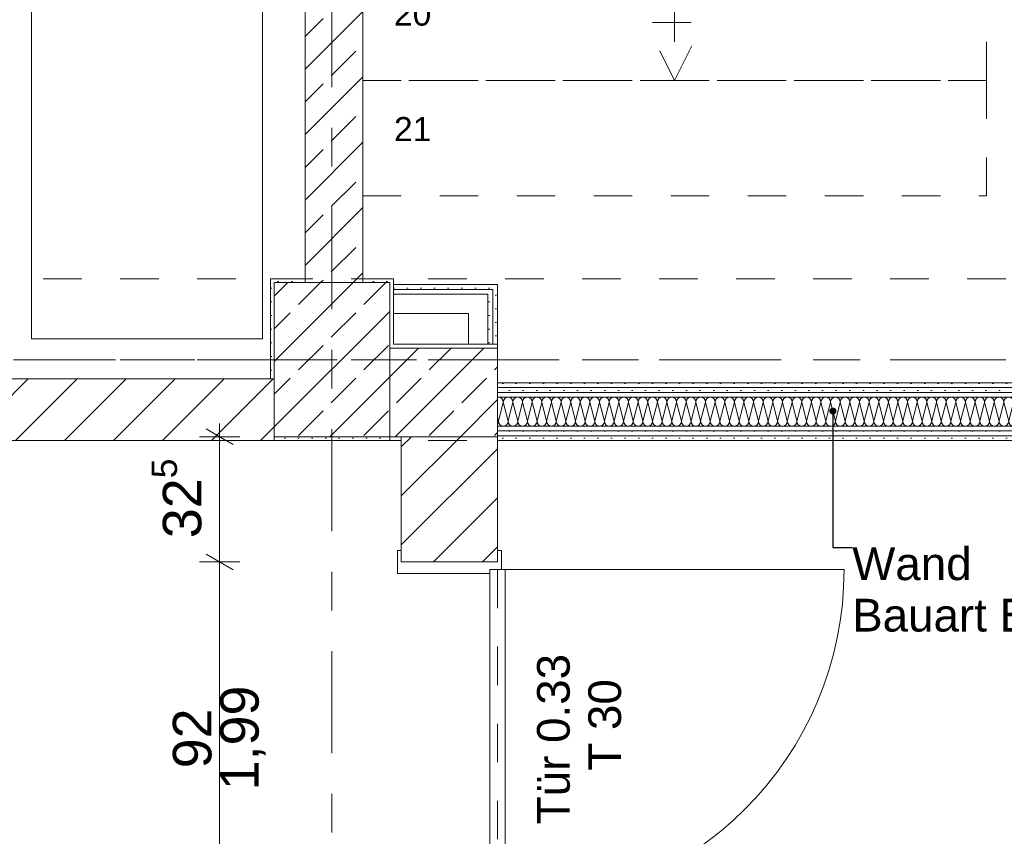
# Model space of a CAD drawing. Header units: metres. Extents: x -3.6 to 84.5, y -11 to 16.8.
# Tile 12 of 78: x 10.5 to 13.1, y 7.1 to 9.2. Entities that reach past the tile are written whole.
import ezdxf

# ---------------------------------------------------------------- set-up
doc = ezdxf.new("R2010")
doc.units = ezdxf.units.M
doc.header["$MEASUREMENT"] = 0
for name, pattern in [('Achse', [0.2, 0.1, -0.05, 0, -0.05]), ('Strichlinie doppelt', [0.546806, 0.264583, -0.105833, 0.070556, -0.105833]), ('Strichlinie eng', [0.115, 0.075, -0.04]), ('Untersicht', [0.1, 0.075, -0.025]), ('Wipeout_Contour', [1, 0, -1])]:
    doc.linetypes.add(name, pattern=pattern)
for name, color, linetype in [('152 - Bemaßung_ Beschriftung.Ausbau', 7, 'Continuous'), ('451 - Universal.Achsen Raster', 7, 'Continuous'), ('605 - Struktur.Wand Innen', 7, 'Continuous'), ('606 - Struktur.Wand Innen Ausbau', 7, 'Continuous'), ('607 - Struktur.Stütze', 7, 'Continuous'), ('608 - Struktur.Träger', 7, 'Continuous'), ('610 - Struktur.Treppe_ Rampe', 7, 'Continuous'), ('650 - Abdeckung.Fußboden Aufbau', 7, 'Continuous'), ('701 - Einrichtung.Möbel', 7, 'Continuous')]:
    doc.layers.add(name, color=color, linetype=linetype)
doc.styles.add('ERSTELLTER_STIL_2', font='txt')
doc.dimstyles.new('ERSTELLTER_STIL__1', dxfattribs={"dimtxt": 0.1, "dimasz": 0.0532, "dimexe": 0.18, "dimexo": 0.0625, "dimgap": 0, "dimtad": 1, "dimtih": 1, "dimtoh": 1, "dimzin": 0, "dimdsep": 46, "dimtxsty": 'ERSTELLTER_STIL_2', "dimblk": 'ARROWHEAD_2', "dimblk1": 'ARROWHEAD_2', "dimblk2": 'ARROWHEAD_2', "dimcen": 0.09, "dimse1": 1, "dimse2": 1, "dimclrd": 7, "dimclre": 7, "dimclrt": 7, "dimazin": 0, "dimtfac": 1, "dimtdec": 4, "dimtmove": 0, "dimatfit": 3, "dimfxl": 1, "dimtolj": 1, "dimtzin": 0, "dimarcsym": 0})
doc.dimstyles.new('ERSTELLTER_STIL__2', dxfattribs={"dimtxt": 0.1, "dimasz": 0.0532, "dimexe": 0.18, "dimexo": 0.0625, "dimgap": 0, "dimtad": 1, "dimtih": 1, "dimtoh": 1, "dimzin": 0, "dimdsep": 46, "dimtxsty": 'ERSTELLTER_STIL_2', "dimblk": 'ARROWHEAD_2', "dimblk1": 'ARROWHEAD_2', "dimblk2": 'ARROWHEAD_2', "dimcen": 0.09, "dimse1": 1, "dimse2": 1, "dimclrd": 7, "dimclre": 7, "dimclrt": 7, "dimazin": 0, "dimtfac": 1, "dimtdec": 4, "dimtmove": 2, "dimatfit": 3, "dimfxl": 1, "dimtolj": 1, "dimtzin": 0, "dimarcsym": 0})
doc.dimstyles.new('ERSTELLTER_STIL__3', dxfattribs={"dimtxt": 0.1, "dimasz": 0.0532, "dimexe": 0.18, "dimexo": 0.0625, "dimgap": 0, "dimtad": 1, "dimzin": 0, "dimdsep": 46, "dimtxsty": 'ERSTELLTER_STIL_2', "dimblk": 'ARROWHEAD_2', "dimblk1": 'ARROWHEAD_2', "dimblk2": 'ARROWHEAD_2', "dimcen": 0.09, "dimse1": 1, "dimse2": 1, "dimclrd": 7, "dimclre": 7, "dimclrt": 7, "dimazin": 0, "dimtfac": 1, "dimtdec": 4, "dimtmove": 0, "dimatfit": 3, "dimfxl": 1, "dimtolj": 1, "dimtzin": 0, "dimarcsym": 0})
doc.dimstyles.new('ERSTELLTER_STIL__6', dxfattribs={"dimtxt": 0.18, "dimasz": 0.03648, "dimexe": 0.18, "dimexo": 0.0625, "dimgap": 0, "dimtad": 0, "dimtih": 1, "dimtoh": 1, "dimdec": 4, "dimzin": 0, "dimdsep": 46, "dimcen": 0.09, "dimadec": 0, "dimazin": 0, "dimtfac": 1, "dimtdec": 4, "dimtmove": 0, "dimatfit": 3, "dimldrblk": 'ARROWHEAD_11', "dimfxl": 1, "dimtolj": 1, "dimtzin": 0, "dimarcsym": 0})
pattern_1 = [(45, (0, 0), (-0.0636396, 0.0636396), [])]
pattern_2 = [(45, (0, 0), (-0.0848528, 0.0848528), []), (45, (-0.04243, 0.04243), (-0.0848528, 0.0848528), [0.09, -0.03])]
pattern_3 = [(45, (0, 0), (-0.01767767, 0.01767767), [0, -0.025])]

# ---------------------------------------------------------------- blocks, each defined once
blk = doc.blocks.new('*X3')
at = {"layer": '605 - Struktur.Wand Innen', "color": 7, "linetype": 'Continuous', "lineweight": 5}
for p, q in [((11.775, 8.19), (11.7625, 8.14)), ((11.775, 8.19), (11.7875, 8.14)), ((11.8, 8.19), (11.7875, 8.14)), ((11.8, 8.19), (11.8125, 8.14)), ((11.825, 8.19), (11.8125, 8.14)), ((11.825, 8.19), (11.8375, 8.14)), ((11.85, 8.19), (11.8375, 8.14)), ((11.85, 8.19), (11.8625, 8.14)), ((11.875, 8.19), (11.8625, 8.14)), ((11.875, 8.19), (11.8875, 8.14)), ((11.9, 8.19), (11.8875, 8.14)), ((11.9, 8.19), (11.9125, 8.14)), ((11.925, 8.19), (11.9125, 8.14)), ((11.925, 8.19), (11.9375, 8.14)), ((11.95, 8.19), (11.9375, 8.14)), ((11.95, 8.19), (11.9625, 8.14)), ((11.975, 8.19), (11.9625, 8.14)), ((11.975, 8.19), (11.9875, 8.14)), ((12, 8.19), (11.9875, 8.14)), ((12, 8.19), (12.0125, 8.14)), ((12.025, 8.19), (12.0125, 8.14)), ((12.025, 8.19), (12.0375, 8.14)), ((12.05, 8.19), (12.0375, 8.14)), ((12.05, 8.19), (12.0625, 8.14)), ((12.075, 8.19), (12.0625, 8.14)), ((12.075, 8.19), (12.0875, 8.14)), ((12.1, 8.19), (12.0875, 8.14)), ((12.1, 8.19), (12.1125, 8.14)), ((12.125, 8.19), (12.1125, 8.14)), ((12.125, 8.19), (12.1375, 8.14)), ((12.15, 8.19), (12.1375, 8.14)), ((12.15, 8.19), (12.1625, 8.14)), ((12.175, 8.19), (12.1625, 8.14)), ((12.175, 8.19), (12.1875, 8.14)), ((12.2, 8.19), (12.1875, 8.14)), ((12.2, 8.19), (12.2125, 8.14)), ((12.225, 8.19), (12.2125, 8.14)), ((12.225, 8.19), (12.2375, 8.14)), ((12.25, 8.19), (12.2375, 8.14)), ((12.25, 8.19), (12.2625, 8.14)), ((12.275, 8.19), (12.2625, 8.14)), ((12.275, 8.19), (12.2875, 8.14)), ((12.3, 8.19), (12.2875, 8.14)), ((12.3, 8.19), (12.3125, 8.14)), ((12.325, 8.19), (12.3125, 8.14)), ((12.325, 8.19), (12.3375, 8.14)), ((12.35, 8.19), (12.3375, 8.14)), ((12.35, 8.19), (12.3625, 8.14)), ((12.375, 8.19), (12.3625, 8.14)), ((12.375, 8.19), (12.3875, 8.14)), ((12.4, 8.19), (12.3875, 8.14)), ((12.4, 8.19), (12.4125, 8.14)), ((12.425, 8.19), (12.4125, 8.14)), ((12.425, 8.19), (12.4375, 8.14)), ((12.45, 8.19), (12.4375, 8.14)), ((12.45, 8.19), (12.4625, 8.14)), ((12.475, 8.19), (12.4625, 8.14)), ((12.475, 8.19), (12.4875, 8.14)), ((12.5, 8.19), (12.4875, 8.14)), ((12.5, 8.19), (12.5125, 8.14)), ((12.525, 8.19), (12.5125, 8.14)), ((12.525, 8.19), (12.5375, 8.14)), ((12.55, 8.19), (12.5375, 8.14)), ((12.55, 8.19), (12.5625, 8.14)), ((12.575, 8.19), (12.5625, 8.14)), ((12.575, 8.19), (12.5875, 8.14)), ((12.6, 8.19), (12.5875, 8.14)), ((12.6, 8.19), (12.6125, 8.14)), ((12.625, 8.19), (12.6125, 8.14)), ((12.625, 8.19), (12.6375, 8.14)), ((12.65, 8.19), (12.6375, 8.14)), ((12.65, 8.19), (12.6625, 8.14)), ((12.675, 8.19), (12.6625, 8.14)), ((12.675, 8.19), (12.6875, 8.14)), ((12.7, 8.19), (12.6875, 8.14)), ((12.7, 8.19), (12.7125, 8.14)), ((12.725, 8.19), (12.7125, 8.14)), ((12.725, 8.19), (12.7375, 8.14)), ((12.75, 8.19), (12.7375, 8.14)), ((12.75, 8.19), (12.7625, 8.14)), ((12.775, 8.19), (12.7625, 8.14)), ((12.775, 8.19), (12.7875, 8.14)), ((12.8, 8.19), (12.7875, 8.14)), ((12.8, 8.19), (12.8125, 8.14)), ((12.825, 8.19), (12.8125, 8.14)), ((12.825, 8.19), (12.8375, 8.14)), ((12.85, 8.19), (12.8375, 8.14)), ((12.85, 8.19), (12.8625, 8.14)), ((12.875, 8.19), (12.8625, 8.14)), ((12.875, 8.19), (12.8875, 8.14)), ((12.9, 8.19), (12.8875, 8.14)), ((12.9, 8.19), (12.9125, 8.14)), ((12.925, 8.19), (12.9125, 8.14)), ((12.925, 8.19), (12.9375, 8.14)), ((12.95, 8.19), (12.9375, 8.14)), ((12.95, 8.19), (12.9625, 8.14)), ((12.975, 8.19), (12.9625, 8.14)), ((12.975, 8.19), (12.9875, 8.14)), ((13, 8.19), (12.9875, 8.14)), ((13, 8.19), (13.0125, 8.14)), ((13.025, 8.19), (13.0125, 8.14)), ((13.025, 8.19), (13.0375, 8.14)), ((13.05, 8.19), (13.0375, 8.14)), ((13.05, 8.19), (13.0625, 8.14)), ((13.075, 8.19), (13.0625, 8.14)), ((13.075, 8.19), (13.0875, 8.14)), ((13.1, 8.19), (13.0875, 8.14)), ((13.1, 8.19), (13.1125, 8.14)), ((13.125, 8.19), (13.1125, 8.14)), ((13.125, 8.19), (13.1375, 8.14)), ((13.15, 8.19), (13.1375, 8.14)), ((13.15, 8.19), (13.1625, 8.14)), ((13.175, 8.19), (13.1625, 8.14)), ((13.175, 8.19), (13.1875, 8.14)), ((13.2, 8.19), (13.1875, 8.14)), ((13.2, 8.19), (13.2125, 8.14)), ((13.225, 8.19), (13.2125, 8.14)), ((13.225, 8.19), (13.2375, 8.14)), ((13.25, 8.19), (13.2375, 8.14)), ((13.25, 8.19), (13.2625, 8.14)), ((13.275, 8.19), (13.2625, 8.14)), ((13.275, 8.19), (13.2875, 8.14)), ((13.3, 8.19), (13.2875, 8.14)), ((13.3, 8.19), (13.3125, 8.14)), ((13.325, 8.19), (13.3125, 8.14)), ((13.325, 8.19), (13.3375, 8.14)), ((13.35, 8.19), (13.3375, 8.14)), ((13.35, 8.19), (13.3625, 8.14)), ((13.375, 8.19), (13.3625, 8.14)), ((13.375, 8.19), (13.3875, 8.14)), ((13.4, 8.19), (13.3875, 8.14)), ((13.4, 8.19), (13.4125, 8.14)), ((13.425, 8.19), (13.4125, 8.14)), ((13.425, 8.19), (13.4375, 8.14)), ((13.45, 8.19), (13.4375, 8.14)), ((13.45, 8.19), (13.4625, 8.14)), ((13.475, 8.19), (13.4625, 8.14)), ((13.475, 8.19), (13.4875, 8.14)), ((13.5, 8.19), (13.4875, 8.14)), ((13.5, 8.19), (13.5125, 8.14)), ((13.525, 8.19), (13.5125, 8.14)), ((13.525, 8.19), (13.5375, 8.14)), ((13.55, 8.19), (13.5375, 8.14)), ((13.55, 8.19), (13.5625, 8.14)), ((13.575, 8.19), (13.5625, 8.14)), ((13.575, 8.19), (13.5875, 8.14)), ((13.6, 8.19), (13.5875, 8.14)), ((13.6, 8.19), (13.6125, 8.14)), ((13.625, 8.19), (13.6125, 8.14)), ((13.625, 8.19), (13.6375, 8.14)), ((13.65, 8.19), (13.6375, 8.14)), ((13.65, 8.19), (13.6625, 8.14)), ((13.675, 8.19), (13.6625, 8.14)), ((13.675, 8.19), (13.68, 8.17)), ((11.76, 8.15), (11.7625, 8.14))]:
    blk.add_line(p, q, dxfattribs=at)
for centre, start, end in [((11.7625, 8.19), 90, 101.5884), ((11.7625, 8.19), 0, 90), ((11.7875, 8.19), 90, 180), ((11.7875, 8.19), 0, 90), ((11.8125, 8.19), 90, 180), ((11.8125, 8.19), 0, 90), ((11.8375, 8.19), 90, 180), ((11.8375, 8.19), 0, 90), ((11.8625, 8.19), 90, 180), ((11.8625, 8.19), 0, 90), ((11.8875, 8.19), 90, 180), ((11.8875, 8.19), 0, 90), ((11.9125, 8.19), 90, 180), ((11.9125, 8.19), 0, 90), ((11.9375, 8.19), 90, 180), ((11.9375, 8.19), 0, 90), ((11.9625, 8.19), 90, 180), ((11.9625, 8.19), 0, 90), ((11.9875, 8.19), 90, 180), ((11.9875, 8.19), 0, 90), ((12.0125, 8.19), 90, 180), ((12.0125, 8.19), 0, 90), ((12.0375, 8.19), 90, 180), ((12.0375, 8.19), 0, 90), ((12.0625, 8.19), 90, 180), ((12.0625, 8.19), 0, 90), ((12.0875, 8.19), 90, 180), ((12.0875, 8.19), 0, 90), ((12.1125, 8.19), 90, 180), ((12.1125, 8.19), 0, 90), ((12.1375, 8.19), 90, 180), ((12.1375, 8.19), 0, 90), ((12.1625, 8.19), 90, 180), ((12.1625, 8.19), 0, 90), ((12.1875, 8.19), 90, 180), ((12.1875, 8.19), 0, 90), ((12.2125, 8.19), 90, 180), ((12.2125, 8.19), 0, 90), ((12.2375, 8.19), 90, 180), ((12.2375, 8.19), 0, 90), ((12.2625, 8.19), 90, 180), ((12.2625, 8.19), 0, 90), ((12.2875, 8.19), 90, 180), ((12.2875, 8.19), 0, 90), ((12.3125, 8.19), 90, 180), ((12.3125, 8.19), 0, 90), ((12.3375, 8.19), 90, 180), ((12.3375, 8.19), 0, 90), ((12.3625, 8.19), 90, 180), ((12.3625, 8.19), 0, 90), ((12.3875, 8.19), 90, 180), ((12.3875, 8.19), 0, 90), ((12.4125, 8.19), 90, 180), ((12.4125, 8.19), 0, 90), ((12.4375, 8.19), 90, 180), ((12.4375, 8.19), 0, 90), ((12.4625, 8.19), 90, 180), ((12.4625, 8.19), 0, 90), ((12.4875, 8.19), 90, 180), ((12.4875, 8.19), 0, 90), ((12.5125, 8.19), 90, 180), ((12.5125, 8.19), 0, 90), ((12.5375, 8.19), 90, 180), ((12.5375, 8.19), 0, 90), ((12.5625, 8.19), 90, 180), ((12.5625, 8.19), 0, 90), ((12.5875, 8.19), 90, 180), ((12.5875, 8.19), 0, 90), ((12.6125, 8.19), 90, 180), ((12.6125, 8.19), 0, 90), ((12.6375, 8.19), 90, 180), ((12.6375, 8.19), 0, 90), ((12.6625, 8.19), 90, 180), ((12.6625, 8.19), 0, 90), ((12.6875, 8.19), 90, 180), ((12.6875, 8.19), 0, 90), ((12.7125, 8.19), 90, 180), ((12.7125, 8.19), 0, 90), ((12.7375, 8.19), 90, 180), ((12.7375, 8.19), 0, 90), ((12.7625, 8.19), 90, 180), ((12.7625, 8.19), 0, 90), ((12.7875, 8.19), 90, 180), ((12.7875, 8.19), 0, 90), ((12.8125, 8.19), 90, 180), ((12.8125, 8.19), 0, 90), ((12.8375, 8.19), 90, 180), ((12.8375, 8.19), 0, 90), ((12.8625, 8.19), 90, 180), ((12.8625, 8.19), 0, 90), ((12.8875, 8.19), 90, 180), ((12.8875, 8.19), 0, 90), ((12.9125, 8.19), 90, 180), ((12.9125, 8.19), 0, 90), ((12.9375, 8.19), 90, 180), ((12.9375, 8.19), 0, 90), ((12.9625, 8.19), 90, 180), ((12.9625, 8.19), 0, 90), ((12.9875, 8.19), 90, 180), ((12.9875, 8.19), 0, 90), ((13.0125, 8.19), 90, 180), ((13.0125, 8.19), 0, 90), ((13.0375, 8.19), 90, 180), ((13.0375, 8.19), 0, 90), ((13.0625, 8.19), 90, 180), ((13.0625, 8.19), 0, 90), ((13.0875, 8.19), 90, 180), ((13.0875, 8.19), 0, 90), ((13.1125, 8.19), 90, 180), ((13.1125, 8.19), 0, 90), ((13.1375, 8.19), 90, 180), ((13.1375, 8.19), 0, 90), ((13.1625, 8.19), 90, 180), ((13.1625, 8.19), 0, 90), ((13.1875, 8.19), 90, 180), ((13.1875, 8.19), 0, 90), ((13.2125, 8.19), 90, 180), ((13.2125, 8.19), 0, 90), ((13.2375, 8.19), 90, 180), ((13.2375, 8.19), 0, 90), ((13.2625, 8.19), 90, 180), ((13.2625, 8.19), 0, 90), ((13.2875, 8.19), 90, 180), ((13.2875, 8.19), 0, 90), ((13.3125, 8.19), 90, 180), ((13.3125, 8.19), 0, 90), ((13.3375, 8.19), 90, 180), ((13.3375, 8.19), 0, 90), ((13.3625, 8.19), 90, 180), ((13.3625, 8.19), 0, 90), ((13.3875, 8.19), 90, 180), ((13.3875, 8.19), 0, 90), ((13.4125, 8.19), 90, 180), ((13.4125, 8.19), 0, 90), ((13.4375, 8.19), 90, 180), ((13.4375, 8.19), 0, 90), ((13.4625, 8.19), 90, 180), ((13.4625, 8.19), 0, 90), ((13.4875, 8.19), 90, 180), ((13.4875, 8.19), 0, 90), ((13.5125, 8.19), 90, 180), ((13.5125, 8.19), 0, 90), ((13.5375, 8.19), 90, 180), ((13.5375, 8.19), 0, 90), ((13.5625, 8.19), 90, 180), ((13.5625, 8.19), 0, 90), ((13.5875, 8.19), 90, 180), ((13.5875, 8.19), 0, 90), ((13.6125, 8.19), 90, 180), ((13.6125, 8.19), 0, 90), ((13.6375, 8.19), 90, 180), ((13.6375, 8.19), 0, 90), ((13.6625, 8.19), 90, 180), ((13.6625, 8.19), 0, 90), ((13.6875, 8.19), 126.9331, 180), ((11.75, 8.14), 323.0461, 0), ((11.775, 8.14), 180, 270), ((11.775, 8.14), 270, 0), ((11.8, 8.14), 180, 270), ((11.8, 8.14), 270, 0), ((11.825, 8.14), 180, 270), ((11.825, 8.14), 270, 0), ((11.85, 8.14), 180, 270), ((11.85, 8.14), 270, 0), ((11.875, 8.14), 180, 270), ((11.875, 8.14), 270, 0), ((11.9, 8.14), 180, 270), ((11.9, 8.14), 270, 0), ((11.925, 8.14), 180, 270), ((11.925, 8.14), 270, 0), ((11.95, 8.14), 180, 270), ((11.95, 8.14), 270, 0), ((11.975, 8.14), 180, 270), ((11.975, 8.14), 270, 0), ((12, 8.14), 180, 270), ((12, 8.14), 270, 0), ((12.025, 8.14), 180, 270), ((12.025, 8.14), 270, 0), ((12.05, 8.14), 180, 270), ((12.05, 8.14), 270, 0), ((12.075, 8.14), 180, 270), ((12.075, 8.14), 270, 0), ((12.1, 8.14), 180, 270), ((12.1, 8.14), 270, 0), ((12.125, 8.14), 180, 270), ((12.125, 8.14), 270, 0), ((12.15, 8.14), 180, 270), ((12.15, 8.14), 270, 0), ((12.175, 8.14), 180, 270), ((12.175, 8.14), 270, 0), ((12.2, 8.14), 180, 270), ((12.2, 8.14), 270, 0), ((12.225, 8.14), 180, 270), ((12.225, 8.14), 270, 0), ((12.25, 8.14), 180, 270), ((12.25, 8.14), 270, 0), ((12.275, 8.14), 180, 270), ((12.275, 8.14), 270, 0), ((12.3, 8.14), 180, 270), ((12.3, 8.14), 270, 0), ((12.325, 8.14), 180, 270), ((12.325, 8.14), 270, 0), ((12.35, 8.14), 180, 270), ((12.35, 8.14), 270, 0), ((12.375, 8.14), 180, 270), ((12.375, 8.14), 270, 0), ((12.4, 8.14), 180, 270), ((12.4, 8.14), 270, 0), ((12.425, 8.14), 180, 270), ((12.425, 8.14), 270, 0), ((12.45, 8.14), 180, 270), ((12.45, 8.14), 270, 0), ((12.475, 8.14), 180, 270), ((12.475, 8.14), 270, 0), ((12.5, 8.14), 180, 270), ((12.5, 8.14), 270, 0), ((12.525, 8.14), 180, 270), ((12.525, 8.14), 270, 0), ((12.55, 8.14), 180, 270), ((12.55, 8.14), 270, 0), ((12.575, 8.14), 180, 270), ((12.575, 8.14), 270, 0), ((12.6, 8.14), 180, 270), ((12.6, 8.14), 270, 0), ((12.625, 8.14), 180, 270), ((12.625, 8.14), 270, 0), ((12.65, 8.14), 180, 270), ((12.65, 8.14), 270, 0), ((12.675, 8.14), 180, 270), ((12.675, 8.14), 270, 0), ((12.7, 8.14), 180, 270), ((12.7, 8.14), 270, 0), ((12.725, 8.14), 180, 270), ((12.725, 8.14), 270, 0), ((12.75, 8.14), 180, 270), ((12.75, 8.14), 270, 0), ((12.775, 8.14), 180, 270), ((12.775, 8.14), 270, 0), ((12.8, 8.14), 180, 270), ((12.8, 8.14), 270, 0), ((12.825, 8.14), 180, 270), ((12.825, 8.14), 270, 0), ((12.85, 8.14), 180, 270), ((12.85, 8.14), 270, 0), ((12.875, 8.14), 180, 270), ((12.875, 8.14), 270, 0), ((12.9, 8.14), 180, 270), ((12.9, 8.14), 270, 0), ((12.925, 8.14), 180, 270), ((12.925, 8.14), 270, 0), ((12.95, 8.14), 180, 270), ((12.95, 8.14), 270, 0), ((12.975, 8.14), 180, 270), ((12.975, 8.14), 270, 0), ((13, 8.14), 180, 270), ((13, 8.14), 270, 0), ((13.025, 8.14), 180, 270), ((13.025, 8.14), 270, 0), ((13.05, 8.14), 180, 270), ((13.05, 8.14), 270, 0), ((13.075, 8.14), 180, 270), ((13.075, 8.14), 270, 0), ((13.1, 8.14), 180, 270), ((13.1, 8.14), 270, 0), ((13.125, 8.14), 180, 270), ((13.125, 8.14), 270, 0), ((13.15, 8.14), 180, 270), ((13.15, 8.14), 270, 0), ((13.175, 8.14), 180, 270), ((13.175, 8.14), 270, 0), ((13.2, 8.14), 180, 270), ((13.2, 8.14), 270, 0), ((13.225, 8.14), 180, 270), ((13.225, 8.14), 270, 0), ((13.25, 8.14), 180, 270), ((13.25, 8.14), 270, 0), ((13.275, 8.14), 180, 270), ((13.275, 8.14), 270, 0), ((13.3, 8.14), 180, 270), ((13.3, 8.14), 270, 0), ((13.325, 8.14), 180, 270), ((13.325, 8.14), 270, 0), ((13.35, 8.14), 180, 270), ((13.35, 8.14), 270, 0), ((13.375, 8.14), 180, 270), ((13.375, 8.14), 270, 0), ((13.4, 8.14), 180, 270), ((13.4, 8.14), 270, 0), ((13.425, 8.14), 180, 270), ((13.425, 8.14), 270, 0), ((13.45, 8.14), 180, 270), ((13.45, 8.14), 270, 0), ((13.475, 8.14), 180, 270), ((13.475, 8.14), 270, 0), ((13.5, 8.14), 180, 270), ((13.5, 8.14), 270, 0), ((13.525, 8.14), 180, 270), ((13.525, 8.14), 270, 0), ((13.55, 8.14), 180, 270), ((13.55, 8.14), 270, 0), ((13.575, 8.14), 180, 270), ((13.575, 8.14), 270, 0), ((13.6, 8.14), 180, 270), ((13.6, 8.14), 270, 0), ((13.625, 8.14), 180, 270), ((13.625, 8.14), 270, 0), ((13.65, 8.14), 180, 270), ((13.65, 8.14), 270, 0), ((13.675, 8.14), 180, 270), ((13.675, 8.14), 270, 293.5231)]:
    blk.add_arc(centre, 0.0125, start, end, dxfattribs=at)
blk = doc.blocks.new('ARROWHEAD_11')
at = {"color": 0, "linetype": 'Continuous', "lineweight": 0}
blk.add_line((0, 0), (-1, 0), dxfattribs=at)
at = {"color": 0, "linetype": 'Continuous', "lineweight": 0, "const_width": 0.25, "flags": 128}
blk.add_lwpolyline([(-0.125, 0, 1), (0.125, 0, 1)], format="xyb", close=True, dxfattribs=at)
blk = doc.blocks.new('*D178')
at = {"layer": '152 - Bemaßung_ Beschriftung.Ausbau', "color": 7, "linetype": 'Continuous', "lineweight": 5}
for p, q in [((-0.1048, 14.89), (-0.1452, 14.82)), ((-0.125, 14.8025), (-0.125, 14.9075)), ((0.0052, 14.89), (-0.0352, 14.82)), ((-0.015, 14.8025), (-0.015, 14.9075)), ((-0.1592, 14.855), (-0.125, 14.855)), ((-0.125, 14.855), (-0.015, 14.855)), ((-0.015, 14.855), (31.315, 14.855))]:
    blk.add_line(p, q, dxfattribs=at)
at = {"layer": '152 - Bemaßung_ Beschriftung.Ausbau', "color": 7, "lineweight": 5, "insert": (-0.1401, 14.8645), "char_height": 0.1, "attachment_point": 7, "style": 'ERSTELLTER_STIL_2'}
blk.add_mtext('\\A1;{\\pql;\\fArial|b0|i0|c0|p38;11}', dxfattribs=at)
blk = doc.blocks.new('ARROWHEAD_2')
at = {"color": 0, "linetype": 'Continuous', "lineweight": 0}
for p, q in [((-0.378, -0.655), (0.378, 0.655)), ((0, 0), (-1, 0))]:
    blk.add_line(p, q, dxfattribs=at)
blk = doc.blocks.new('*D179')
at = {"layer": '152 - Bemaßung_ Beschriftung.Ausbau', "color": 7, "linetype": 'Continuous', "lineweight": 5}
for p, q in [((0.0052, 14.89), (-0.0352, 14.82)), ((-0.015, 14.855), (31.315, 14.855))]:
    blk.add_line(p, q, dxfattribs=at)
blk = doc.blocks.new('*D241')
at = {"layer": '152 - Bemaßung_ Beschriftung.Ausbau', "color": 7, "linetype": 'Continuous', "lineweight": 5}
for p, q in [((11.0907, 7.775), (10.9857, 7.775)), ((11.0032, 7.7952), (11.0732, 7.7548)), ((11.0382, 6.855), (11.0382, 7.775)), ((11.0907, 6.855), (10.9857, 6.855)), ((11.0032, 6.8752), (11.0732, 6.8348)), ((11.0382, 6.8208), (11.0382, 6.855))]:
    blk.add_line(p, q, dxfattribs=at)
at = {"layer": '152 - Bemaßung_ Beschriftung.Ausbau', "color": 7, "lineweight": 5, "char_height": 0.1, "attachment_point": 7, "rotation": 90, "style": 'ERSTELLTER_STIL_2'}
for s, insert in [('\\A1;{\\pql;\\fArial|b0|i0|c0|p38;1,99}', (11.1582, 7.182)), ('\\A1;{\\pql;\\fArial|b0|i0|c0|p38;92}', (11.0182, 7.2391))]:
    blk.add_mtext(s, dxfattribs=dict(at, insert=insert))
blk = doc.blocks.new('*D242')
at = {"layer": '152 - Bemaßung_ Beschriftung.Ausbau', "color": 7, "linetype": 'Continuous', "lineweight": 5}
for p, q in [((11.0382, 8.1), (11.0382, 8.1342)), ((11.0732, 8.0798), (11.0032, 8.1202)), ((11.0907, 8.1), (10.9857, 8.1)), ((11.0382, 7.775), (11.0382, 8.1)), ((11.0907, 7.775), (10.9857, 7.775)), ((11.0032, 7.7952), (11.0732, 7.7548))]:
    blk.add_line(p, q, dxfattribs=at)
at = {"layer": '152 - Bemaßung_ Beschriftung.Ausbau', "color": 7, "lineweight": 5, "insert": (11.0199, 7.8366), "char_height": 0.1, "attachment_point": 7, "rotation": 90, "style": 'ERSTELLTER_STIL_2'}
blk.add_mtext('\\A1;{\\pql;\\fArial|b0|i0|c0|p38;32\\fArial|b0|i0|c0|p38;\\A1{\\H.66x;\\S5^  ;}}', dxfattribs=at)

msp = doc.modelspace()

# ---------------------------------------------------------------- hatches: boundary and pattern name
at = {"layer": '605 - Struktur.Wand Innen', "linetype": 'Continuous', "lineweight": 0, "true_color": 0x000000}
h = msp.add_hatch(dxfattribs=at)
h.set_pattern_fill('Beton__Stahlbeton_0001', color=18, style=0, pattern_type=2)
h.set_pattern_definition(pattern_2)
h.paths.add_polyline_path([(11.26, 8.5), (11.41, 8.5), (11.41, 13), (11.26, 13)])
h = msp.add_hatch(dxfattribs=at)
h.set_pattern_fill('Gips_0001', color=18, style=0, pattern_type=2)
h.set_pattern_definition(pattern_3)
h.paths.add_polyline_path([(11.49, 8.33), (11.75, 8.33), (11.76, 8.34), (11.49, 8.34)])
h = msp.add_hatch(dxfattribs=at)
h.set_pattern_fill('Gips_0001', color=18, style=0, pattern_type=2)
h.set_pattern_definition(pattern_3)
h.paths.add_polyline_path([(11.75, 8.33), (11.76, 8.33), (11.76, 8.34)])
h = msp.add_hatch(dxfattribs=at)
h.set_pattern_fill('Gips_0001', color=18, style=0, pattern_type=2)
h.set_pattern_definition(pattern_3)
h.paths.add_polyline_path([(11.76, 8.2275), (13.68, 8.2275), (13.68, 8.24), (11.76, 8.24)])
h = msp.add_hatch(dxfattribs=at)
h.set_pattern_fill('Gips_0001', color=18, style=0, pattern_type=2)
h.set_pattern_definition(pattern_3)
h.paths.add_polyline_path([(11.76, 8.2275), (11.76, 8.215), (13.68, 8.215), (13.68, 8.2275)])
h = msp.add_hatch(dxfattribs=at)
h.set_pattern_fill('Gips_0001', color=18, style=0, pattern_type=2)
h.set_pattern_definition(pattern_3)
h.paths.add_polyline_path([(11.76, 8.215), (11.76, 8.2025), (13.68, 8.2025), (13.68, 8.215)])
h = msp.add_hatch(dxfattribs=at)
h.set_pattern_fill('Gips_0001', color=18, style=0, pattern_type=2)
h.set_pattern_definition(pattern_3)
h.paths.add_polyline_path([(11.76, 8.1275), (11.76, 8.115), (13.68, 8.115), (13.68, 8.1275)])
at = {"layer": '606 - Struktur.Wand Innen Ausbau', "linetype": 'Continuous', "lineweight": 0, "true_color": 0x000000}
h = msp.add_hatch(dxfattribs=at)
h.set_pattern_fill('Gips_0001', color=18, style=0, pattern_type=2)
h.set_pattern_definition(pattern_3)
h.paths.add_polyline_path([(11.7475, 8.495), (11.49, 8.495), (11.49, 8.4825), (11.7475, 8.4825)])
h = msp.add_hatch(dxfattribs=at)
h.set_pattern_fill('Gips_0001', color=18, style=0, pattern_type=2)
h.set_pattern_definition(pattern_3)
h.paths.add_polyline_path([(11.7475, 8.4825), (11.76, 8.4825), (11.76, 8.495)])
h = msp.add_hatch(dxfattribs=at)
h.set_pattern_fill('Gips_0001', color=18, style=0, pattern_type=2)
h.set_pattern_definition(pattern_3)
h.paths.add_polyline_path([(11.7475, 8.4825), (11.76, 8.495), (11.7475, 8.495)])
h = msp.add_hatch(dxfattribs=at)
h.set_pattern_fill('Gips_0001', color=18, style=0, pattern_type=2)
h.set_pattern_definition(pattern_3)
h.paths.add_polyline_path([(11.735, 8.4825), (11.49, 8.4825), (11.49, 8.47), (11.735, 8.47)])
h = msp.add_hatch(dxfattribs=at)
h.set_pattern_fill('Gips_0001', color=18, style=0, pattern_type=2)
h.set_pattern_definition(pattern_3)
h.paths.add_polyline_path([(11.735, 8.47), (11.7475, 8.47), (11.7475, 8.4825)])
h = msp.add_hatch(dxfattribs=at)
h.set_pattern_fill('Gips_0001', color=18, style=0, pattern_type=2)
h.set_pattern_definition(pattern_3)
h.paths.add_polyline_path([(11.735, 8.47), (11.7475, 8.4825), (11.735, 8.4825)])
h = msp.add_hatch(dxfattribs=at)
h.set_pattern_fill('Gips_0001', color=18, style=0, pattern_type=2)
h.set_pattern_definition(pattern_3)
h.paths.add_polyline_path([(11.735, 8.47), (11.735, 8.34), (11.7475, 8.34), (11.7475, 8.47)])
h = msp.add_hatch(dxfattribs=at)
h.set_pattern_fill('Gips_0001', color=18, style=0, pattern_type=2)
h.set_pattern_definition(pattern_3)
h.paths.add_polyline_path([(11.7475, 8.4825), (11.7475, 8.34), (11.76, 8.34), (11.76, 8.4825)])
at = {"layer": '607 - Struktur.Stütze', "linetype": 'Continuous', "lineweight": 0, "true_color": 0x000000}
h = msp.add_hatch(dxfattribs=at)
h.set_pattern_fill('Gips_0001', color=18, style=0, pattern_type=2)
h.set_pattern_definition(pattern_3)
h.paths.add_polyline_path([(11.41, 8.5), (11.48, 8.5), (11.48, 8.34), (11.49, 8.34), (11.49, 8.51), (11.41, 8.51)])
h = msp.add_hatch(dxfattribs=at)
h.set_pattern_fill('Gips_0001', color=18, style=0, pattern_type=2)
h.set_pattern_definition(pattern_3)
h.paths.add_polyline_path([(11.48, 8.33), (11.49, 8.33), (11.49, 8.34), (11.48, 8.34)])

# ---------------------------------------------------------------- linework, layer by layer
at = {"layer": '451 - Universal.Achsen Raster', "color": 160, "linetype": 'Strichlinie doppelt', "lineweight": 9, "true_color": 0x3232ff}
for p, q in [((11.33, -10.585), (11.33, 16.355)), ((64.935, 8.3), (-3.175, 8.3))]:
    msp.add_line(p, q, dxfattribs=at)
at = {"layer": '605 - Struktur.Wand Innen', "color": 7, "linetype": 'Continuous', "lineweight": 18}
for q in [(11.48, 8.33), (11.76, 8.33)]:
    msp.add_line((11.75, 8.33), q, dxfattribs=at)
at = {"layer": '605 - Struktur.Wand Innen', "color": 7, "linetype": 'Continuous', "lineweight": 5}
for p, q in [((13.68, 8.2275), (11.76, 8.2275)), ((13.68, 8.215), (11.76, 8.215)), ((13.68, 8.2025), (11.76, 8.2025)), ((11.76, 8.1275), (13.68, 8.1275)), ((11.76, 8.115), (13.68, 8.115))]:
    msp.add_line(p, q, dxfattribs=at)
at = {"layer": '605 - Struktur.Wand Innen', "color": 7, "linetype": 'Continuous', "lineweight": 13}
for p, q in [((11.74, 7.745), (11.74, 7.755)), ((11.74, 7.755), (11.77, 7.755)), ((11.74, 6.875), (11.74, 7.755)), ((11.74, 7.755), (11.78, 7.755)), ((11.78, 7.755), (11.78, 6.875)), ((11.78, 7.755), (12.66, 7.755)), ((11.5, 7.745), (11.74, 7.745))]:
    msp.add_line(p, q, dxfattribs=at)
at = {"layer": '605 - Struktur.Wand Innen', "color": 7, "linetype": 'Continuous', "lineweight": 18, "flags": 128}
for points in [[(11.26, 13), (11.26, 8.5)], [(11.41, 8.5), (11.41, 13)]]:
    msp.add_lwpolyline(points, dxfattribs=at)
at = {"layer": '605 - Struktur.Wand Innen', "color": 7, "linetype": 'Continuous', "lineweight": 13, "flags": 128}
for points in [[(11.76, 8.34), (11.49, 8.34)], [(11.76, 8.34), (11.76, 8.33)], [(11.48, 8.09), (11.48, 8.1)]]:
    msp.add_lwpolyline(points, dxfattribs=at)
at = {"layer": '605 - Struktur.Wand Innen', "color": 7, "linetype": 'Continuous', "lineweight": 5, "flags": 128}
msp.add_lwpolyline([(13.68, 8.24), (11.76, 8.24)], dxfattribs=at)
at = {"layer": '605 - Struktur.Wand Innen', "color": 7, "linetype": 'Continuous', "lineweight": 9}
msp.add_arc((11.78, 7.755), 0.88, 270, 0, dxfattribs=at)
at = {"layer": '606 - Struktur.Wand Innen Ausbau', "color": 7, "linetype": 'Continuous', "lineweight": 5}
for p, q in [((11.735, 8.4825), (11.49, 8.4825)), ((11.685, 8.47), (11.49, 8.47)), ((11.735, 8.47), (11.685, 8.47)), ((11.7475, 8.4825), (11.735, 8.4825)), ((11.735, 8.42), (11.735, 8.47)), ((11.735, 8.42), (11.735, 8.47)), ((11.7475, 8.47), (11.7475, 8.4825)), ((11.7475, 8.34), (11.7475, 8.47)), ((11.735, 8.34), (11.735, 8.42))]:
    msp.add_line(p, q, dxfattribs=at)
at = {"layer": '606 - Struktur.Wand Innen Ausbau', "color": 7, "linetype": 'Continuous', "lineweight": 5, "flags": 128}
for points in [[(11.76, 8.495), (11.49, 8.495)], [(11.76, 8.495), (11.76, 8.4825)], [(11.76, 8.34), (11.76, 8.4825)], [(11.49, 8.42), (11.685, 8.42)], [(11.685, 8.42), (11.685, 8.34)], [(11.735, 8.34), (11.685, 8.34)], [(11.7475, 8.34), (11.735, 8.34)], [(11.76, 8.34), (11.7475, 8.34)]]:
    msp.add_lwpolyline(points, dxfattribs=at)
at = {"layer": '607 - Struktur.Stütze', "color": 7, "linetype": 'Continuous', "lineweight": 5, "flags": 128}
msp.add_lwpolyline([(11.49, 8.34), (11.49, 8.51), (11.41, 8.51)], dxfattribs=at)
at = {"layer": '608 - Struktur.Träger', "color": 7, "linetype": 'Achse', "lineweight": 9}
msp.add_line((0.38, 8.3), (61.88, 8.3), dxfattribs=at)
at = {"layer": '610 - Struktur.Treppe_ Rampe', "color": 7, "linetype": 'Strichlinie eng', "lineweight": 18}
msp.add_line((12.22, 12.025), (12.22, 9.025), dxfattribs=at)
at = {"layer": '610 - Struktur.Treppe_ Rampe', "color": 7, "linetype": 'Strichlinie eng', "lineweight": 9}
for p, q in [((11.41, 9.325), (11.41, 9.025)), ((13.03, 9.025), (13.03, 9.325)), ((11.41, 9.025), (13.03, 9.025)), ((13.03, 9.025), (11.41, 9.025)), ((11.41, 9.025), (11.41, 8.725)), ((13.03, 8.725), (13.03, 9.025)), ((11.41, 8.725), (13.03, 8.725))]:
    msp.add_line(p, q, dxfattribs=at)
at = {"layer": '610 - Struktur.Treppe_ Rampe', "color": 7, "linetype": 'Strichlinie eng', "lineweight": 18, "flags": 128}
msp.add_lwpolyline([(12.22, 9.025), (12.295, 9.175), (12.145, 9.175)], close=True, dxfattribs=at)
at = {"layer": '650 - Abdeckung.Fußboden Aufbau', "color": 7, "linetype": 'Continuous', "lineweight": 13, "flags": 128}
for points in [[(11.41, 12.99), (11.41, 8.51), (11.49, 8.51), (11.49, 8.495), (11.76, 8.495), (11.76, 8.24), (13.68, 8.24), (13.68, 8.09)], [(9.99, 8.25), (11.17, 8.25)], [(11.76, 7.775), (11.51, 7.775), (11.51, 8.09), (9.99, 8.09), (9.99, 8.25)], [(13.68, 8.09), (11.76, 8.09)], [(11.76, 8.09), (11.76, 7.775)]]:
    msp.add_lwpolyline(points, dxfattribs=at)
at = {"layer": '650 - Abdeckung.Fußboden Aufbau', "color": 7, "linetype": 'Strichlinie eng', "lineweight": 13, "flags": 128}
msp.add_lwpolyline([(11.76, 6.855), (11.76, 7.775)], dxfattribs=at)

# ---------------------------------------------------------------- block references
at = {"layer": '605 - Struktur.Wand Innen', "color": 7, "lineweight": 18}
msp.add_blockref('*X3', (0, 0), dxfattribs=at)

# ---------------------------------------------------------------- texts
at = {"layer": '152 - Bemaßung_ Beschriftung.Ausbau', "color": 7, "linetype": 'Continuous', "lineweight": 9, "insert": (12.681, 7.8128), "char_height": 0.085, "attachment_point": 1, "line_spacing_factor": 0.942728, "style": 'ERSTELLTER_STIL_2'}
msp.add_mtext('\\A1;{\\pql;\\fArial|b0|i0|c0|p38;Wand\\P\\pql;\\fArial|b0|i0|c0|p38;Bauart Brandwand}', dxfattribs=at)
at = {"layer": '605 - Struktur.Wand Innen', "color": 7, "lineweight": 9, "char_height": 0.085, "rotation": 90, "style": 'ERSTELLTER_STIL_2'}
for s, insert, attachment_point in [('\\A1;{\\pqc;\\pt0;\\fArial|b0|i0|c0|p38;Tür 0.33}', (11.9487, 7.315), 8), ('\\A1;{\\pql;\\pt0;\\fArial|b0|i0|c0|p38;T 30}', (11.9958, 7.233), 1), ('\\A1;{\\pqr;\\pt0;\\fArial|b0|i0|c0|p38;}', (11.9764, 7.1677), 3)]:
    msp.add_mtext(s, dxfattribs=dict(at, insert=insert, attachment_point=attachment_point))
at = {"layer": '610 - Struktur.Treppe_ Rampe', "color": 7, "lineweight": 9, "char_height": 0.0625, "attachment_point": 4, "style": 'ERSTELLTER_STIL_2'}
for s, insert in [('\\A1;{\\pql;\\fArial|b0|i0|c0|p38;20}', (11.491, 9.198)), ('\\A1;{\\pql;\\fArial|b0|i0|c0|p38;21}', (11.491, 8.8986))]:
    msp.add_mtext(s, dxfattribs=dict(at, insert=insert))

# ---------------------------------------------------------------- leaders
at = {"layer": '152 - Bemaßung_ Beschriftung.Ausbau', "color": 7, "linetype": 'Continuous', "lineweight": 9, "annotation_type": 0, "has_hookline": 1, "hookline_direction": 0, "text_width": 0.9653}
msp.add_leader([(12.631, 8.1666), (12.631, 7.8128), (12.681, 7.8128)], dimstyle='ERSTELLTER_STIL__6', dxfattribs=at)

# ---------------------------------------------------------------- wipeouts: each hides what was drawn before it
at = {"color": 254, "linetype": 'Wipeout_Contour', "lineweight": 0, "ltscale": 57.872384}
msp.add_wipeout([(10.55, 10.75), (10.55, 8.3544), (11.15, 8.3544), (11.15, 10.75)], dxfattribs=at).dxf.layer = '701 - Einrichtung.Möbel'

# ---------------------------------------------------------------- next in the draw order: linework, layer by layer
at = {"layer": '608 - Struktur.Träger', "color": 7, "linetype": 'Untersicht', "lineweight": 13}
msp.add_line((0.38, 8.51), (61.88, 8.51), dxfattribs=at)
at = {"layer": '650 - Abdeckung.Fußboden Aufbau', "color": 7, "linetype": 'Continuous', "lineweight": 13, "flags": 128}
msp.add_lwpolyline([(11.17, 8.25), (11.17, 8.51), (11.26, 8.51), (11.26, 12.99), (11.17, 12.99), (11.17, 13.33), (7.89, 13.33), (7.89, 12.99)], dxfattribs=at)
at = {"layer": '701 - Einrichtung.Möbel', "color": 7, "linetype": 'Continuous', "lineweight": 5, "flags": 128}
msp.add_lwpolyline([(10.55, 10.75), (10.55, 8.3544), (11.15, 8.3544), (11.15, 10.75)], close=True, dxfattribs=at)

# ---------------------------------------------------------------- next in the draw order: wipeouts: each hides what was drawn before it
at = {"color": 254, "linetype": 'Wipeout_Contour', "lineweight": 0, "ltscale": 42.956879}
msp.add_wipeout([(11.51, 8.09), (11.52, 8.1), (11.51, 8.1)], dxfattribs=at).dxf.layer = '605 - Struktur.Wand Innen'

# ---------------------------------------------------------------- next in the draw order: hatches: boundary and pattern name
at = {"layer": '605 - Struktur.Wand Innen', "linetype": 'Continuous', "lineweight": 0, "true_color": 0x000000}
h = msp.add_hatch(dxfattribs=at)
h.set_pattern_fill('MW_Ziegel_0001', color=18, style=0, pattern_type=2)
h.set_pattern_definition(pattern_1)
h.paths.add_polyline_path([(11.51, 8.09), (11.52, 8.1), (11.51, 8.1)])

# ---------------------------------------------------------------- next in the draw order: wipeouts: each hides what was drawn before it
at = {"color": 254, "linetype": 'Wipeout_Contour', "lineweight": 0, "ltscale": 53.494039}
msp.add_wipeout([(9.99, 8.25), (9.99, 8.09), (11.18, 8.09), (11.18, 8.25)], dxfattribs=at).dxf.layer = '605 - Struktur.Wand Innen'

# ---------------------------------------------------------------- next in the draw order: hatches: boundary and pattern name
at = {"layer": '605 - Struktur.Wand Innen', "linetype": 'Continuous', "lineweight": 0, "true_color": 0x000000}
h = msp.add_hatch(dxfattribs=at)
h.set_pattern_fill('MW_Ziegel_0001', color=18, style=0, pattern_type=2)
h.set_pattern_definition(pattern_1)
h.paths.add_polyline_path([(9.99, 8.25), (9.99, 8.09), (11.18, 8.09), (11.18, 8.25)])
at = {"layer": '607 - Struktur.Stütze', "linetype": 'Continuous', "lineweight": 0, "true_color": 0x000000}
h = msp.add_hatch(dxfattribs=at)
h.set_pattern_fill('Gips_0001', color=18, style=0, pattern_type=2)
h.set_pattern_definition(pattern_3)
h.paths.add_polyline_path([(11.17, 8.25), (11.18, 8.25), (11.18, 8.5), (11.26, 8.5), (11.26, 8.51), (11.17, 8.51)])
h = msp.add_hatch(dxfattribs=at)
h.set_pattern_fill('Beton__Stahlbeton_0001', color=18, style=0, pattern_type=2)
h.set_pattern_definition(pattern_2)
h.paths.add_polyline_path([(11.18, 8.1), (11.48, 8.1), (11.48, 8.5), (11.18, 8.5)])
h = msp.add_hatch(dxfattribs=at)
h.set_pattern_fill('Gips_0001', color=18, style=0, pattern_type=2)
h.set_pattern_definition(pattern_3)
h.paths.add_polyline_path([(11.18, 8.09), (11.48, 8.09), (11.48, 8.1), (11.18, 8.1)])

# ---------------------------------------------------------------- next in the draw order: linework, layer by layer
at = {"layer": '605 - Struktur.Wand Innen', "color": 7, "linetype": 'Continuous', "lineweight": 13, "flags": 128}
for points in [[(11.18, 8.25), (9.99, 8.25)], [(9.99, 8.09), (11.18, 8.09)], [(11.18, 8.09), (11.18, 8.1)]]:
    msp.add_lwpolyline(points, dxfattribs=at)
at = {"layer": '607 - Struktur.Stütze', "color": 7, "linetype": 'Continuous', "lineweight": 5, "flags": 128}
for points in [[(11.26, 8.51), (11.17, 8.51), (11.17, 8.25)], [(11.18, 8.09), (11.48, 8.09)]]:
    msp.add_lwpolyline(points, dxfattribs=at)
at = {"layer": '607 - Struktur.Stütze', "color": 7, "linetype": 'Continuous', "lineweight": 13, "flags": 128}
msp.add_lwpolyline([(11.18, 8.1), (11.48, 8.1), (11.48, 8.5), (11.18, 8.5)], close=True, dxfattribs=at)

# ---------------------------------------------------------------- next in the draw order: wipeouts: each hides what was drawn before it
at = {"color": 254, "linetype": 'Wipeout_Contour', "lineweight": 0, "ltscale": 71.082027}
msp.add_wipeout([(11.52, 8.1), (11.51, 8.09), (11.51, 7.775), (11.76, 7.775), (11.76, 8.1)], dxfattribs=at).dxf.layer = '605 - Struktur.Wand Innen'

# ---------------------------------------------------------------- next in the draw order: hatches: boundary and pattern name
at = {"layer": '605 - Struktur.Wand Innen', "linetype": 'Continuous', "lineweight": 0, "true_color": 0x000000}
h = msp.add_hatch(dxfattribs=at)
h.set_pattern_fill('Beton__Stahlbeton_0001', color=18, style=0, pattern_type=2)
h.set_pattern_definition(pattern_2)
h.paths.add_polyline_path([(11.48, 8.1), (11.52, 8.1), (11.75, 8.33), (11.48, 8.33)])
h = msp.add_hatch(dxfattribs=at)
h.set_pattern_fill('Beton__Stahlbeton_0001', color=18, style=0, pattern_type=2)
h.set_pattern_definition(pattern_2)
h.paths.add_polyline_path([(11.75, 8.33), (11.52, 8.1), (11.76, 8.1), (11.76, 8.33)])
h = msp.add_hatch(dxfattribs=at)
h.set_pattern_fill('Gips_0001', color=18, style=0, pattern_type=2)
h.set_pattern_definition(pattern_3)
h.paths.add_polyline_path([(11.76, 8.115), (11.76, 8.1025), (13.68, 8.1025), (13.68, 8.115)])
h = msp.add_hatch(dxfattribs=at)
h.set_pattern_fill('Verputz_0001', color=18, style=0, pattern_type=2)
h.set_pattern_definition([(0, (0, 0), (0, 0.08660254), [0, -0.05]), (0, (0.025, 0.0433), (0, 0.08660254), [0, -0.05])])
h.paths.add_polyline_path([(11.51, 8.1), (11.48, 8.1), (11.48, 8.09), (11.51, 8.09)])
h = msp.add_hatch(dxfattribs=at)
h.set_pattern_fill('MW_Ziegel_0001', color=18, style=0, pattern_type=2)
h.set_pattern_definition(pattern_1)
h.paths.add_polyline_path([(11.52, 8.1), (11.51, 8.09), (11.51, 7.775), (11.76, 7.775), (11.76, 8.1)])
h = msp.add_hatch(dxfattribs=at)
h.set_pattern_fill('Gips_0001', color=18, style=0, pattern_type=2)
h.set_pattern_definition(pattern_3)
h.paths.add_polyline_path([(13.68, 8.1025), (11.76, 8.1025), (11.76, 8.09), (13.68, 8.09)])

# ---------------------------------------------------------------- next in the draw order: linework, layer by layer
at = {"layer": '605 - Struktur.Wand Innen', "color": 7, "linetype": 'Continuous', "lineweight": 18}
for p, q in [((11.48, 8.1), (11.51, 8.1)), ((11.51, 8.1), (11.51, 8.09)), ((11.52, 8.1), (11.51, 8.1)), ((11.51, 8.1), (11.51, 8.09)), ((11.52, 8.1), (11.51, 8.1)), ((11.52, 8.1), (11.76, 8.1)), ((11.52, 8.1), (11.76, 8.1)), ((11.51, 7.775), (11.76, 7.775)), ((11.51, 7.775), (11.76, 7.775)), ((11.51, 7.775), (11.76, 7.775))]:
    msp.add_line(p, q, dxfattribs=at)
at = {"layer": '605 - Struktur.Wand Innen', "color": 7, "linetype": 'Continuous', "lineweight": 5}
msp.add_line((11.76, 8.1025), (13.68, 8.1025), dxfattribs=at)
at = {"layer": '605 - Struktur.Wand Innen', "color": 7, "linetype": 'Continuous', "lineweight": 13}
for p, q in [((11.51, 7.805), (11.5, 7.805)), ((11.5, 7.805), (11.5, 7.745)), ((11.51, 7.775), (11.51, 7.805)), ((11.77, 7.805), (11.76, 7.805)), ((11.76, 7.805), (11.76, 7.775)), ((11.77, 7.755), (11.77, 7.805)), ((11.76, 7.775), (11.51, 7.775))]:
    msp.add_line(p, q, dxfattribs=at)
at = {"layer": '605 - Struktur.Wand Innen', "color": 7, "linetype": 'Continuous', "lineweight": 18, "flags": 128}
for points in [[(11.76, 8.33), (11.76, 8.1)], [(11.51, 8.09), (11.51, 7.775)], [(11.76, 7.775), (11.76, 8.1)]]:
    msp.add_lwpolyline(points, dxfattribs=at)
at = {"layer": '605 - Struktur.Wand Innen', "color": 7, "linetype": 'Continuous', "lineweight": 5, "flags": 128}
for points in [[(11.76, 8.24), (11.76, 8.09)], [(11.76, 8.09), (13.68, 8.09)]]:
    msp.add_lwpolyline(points, dxfattribs=at)
at = {"layer": '605 - Struktur.Wand Innen', "color": 7, "linetype": 'Continuous', "lineweight": 13, "flags": 128}
msp.add_lwpolyline([(11.48, 8.09), (11.51, 8.09)], dxfattribs=at)
at = {"layer": '608 - Struktur.Träger', "color": 7, "linetype": 'Untersicht', "lineweight": 13}
msp.add_line((0.38, 8.09), (61.88, 8.09), dxfattribs=at)

# ---------------------------------------------------------------- next in the draw order: dimensions: what is measured, and where the dimension line sits
at = {"layer": '152 - Bemaßung_ Beschriftung.Ausbau', "color": 7, "linetype": 'Continuous', "lineweight": 5}
for p1, p2, dimstyle, picture, middle in [((-0.125, 13.805), (-0.015, 6.855), 'ERSTELLTER_STIL__2', '*D178', (-0.0639, 14.9145)), ((-0.015, 6.855), (-0.015, 13.695), 'ERSTELLTER_STIL__1', '*D179', (-0.018146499, 14.9250000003))]:
    dim = msp.add_linear_dim(base=(-0.015, 14.855), p1=p1, p2=p2, dimstyle=dimstyle, dxfattribs=at)
    dim.commit()
    dim.dimension.update_dxf_attribs({"geometry": picture, "text_midpoint": middle, "dimtype": 160})
for base, p1, p2, picture, middle in [((11.03818, 8.09998), (11.49999, 7.775), (11.17999, 8.09998), '*D242', (10.96818, 8.04786)), ((11.0382, 7.775), (11.5, 6.855), (11.5, 7.775), '*D241', (10.9682, 7.3153))]:
    dim = msp.add_linear_dim(base=base, p1=p1, p2=p2, angle=90, dimstyle='ERSTELLTER_STIL__3', dxfattribs=at)
    dim.commit()
    dim.dimension.update_dxf_attribs({"geometry": picture, "text_midpoint": middle, "dimtype": 160, "text_rotation": 90})

doc.saveas('drawing.dxf')
